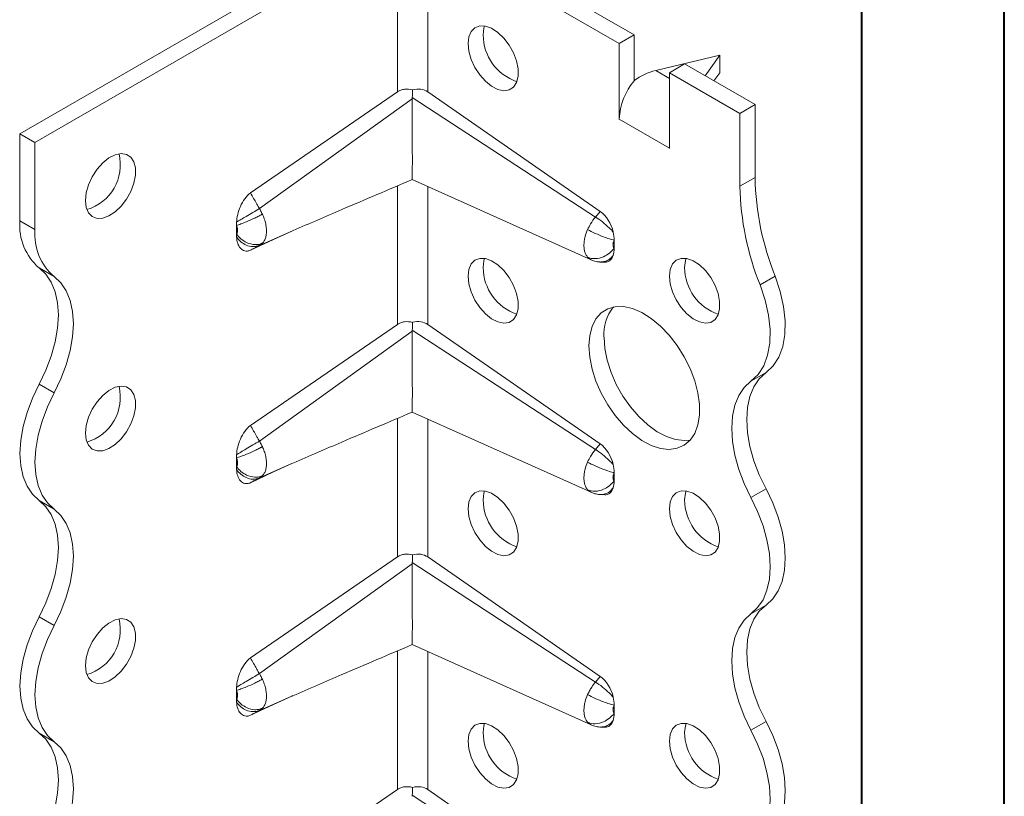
# Model space of a CAD drawing. Header units: millimetres. Extents: x 0 to 210, y 0 to 297.
# Tile 5 of 9: x 176 to 210, y 87 to 114. Entities that reach past the tile are written whole.
import ezdxf

# ---------------------------------------------------------------- set-up
doc = ezdxf.new("R2010")
doc.units = ezdxf.units.MM

msp = doc.modelspace()

# ---------------------------------------------------------------- linework, layer by layer
at = {"color": 7, "linetype": 'Continuous', "lineweight": 40}
for p, q in [((210.079, 0.215), (210.079, 297.215)), ((205.079, 5.215), (205.079, 292.215))]:
    msp.add_line(p, q, dxfattribs=at)
at = {"color": 7, "linetype": 'Continuous', "lineweight": 15}
for p, q in [((175.52, 110.133), (188.248, 117.481)), ((197.086, 113.603), (190.369, 117.481)), ((176.05, 109.827), (188.778, 117.175)), ((188.778, 111.605), (188.778, 117.175)), ((189.839, 117.175), (196.556, 113.297)), ((189.839, 117.175), (189.839, 111.602)), ((196.556, 113.297), (197.086, 113.603)), ((197.086, 113.603), (197.086, 112.004)), ((196.556, 110.639), (196.556, 113.297)), ((197.84, 112.351), (200.092, 112.889)), ((200.092, 112.889), (199.575, 112.167)), ((200.092, 112.276), (200.092, 112.889)), ((198.324, 112.072), (197.84, 112.351)), ((198.854, 112.583), (198.324, 112.276)), ((198.854, 112.583), (201.329, 111.154)), ((198.324, 112.276), (198.324, 109.619)), ((200.799, 110.848), (198.324, 112.276)), ((199.885, 111.988), (200.092, 112.276)), ((183.615, 108.055), (188.778, 111.605)), ((189.294, 111.362), (183.928, 107.504)), ((195.729, 107.207), (189.295, 111.402)), ((189.839, 111.602), (195.896, 107.406)), ((200.799, 110.848), (201.329, 111.154)), ((201.329, 111.154), (201.329, 108.592)), ((196.56, 110.641), (196.556, 110.639)), ((196.56, 110.637), (196.556, 110.639)), ((196.56, 110.637), (196.56, 110.641)), ((198.32, 109.625), (196.56, 110.641)), ((200.799, 108.286), (200.799, 110.848)), ((175.52, 110.133), (176.05, 109.827)), ((175.52, 107.071), (175.52, 110.133)), ((176.05, 109.827), (176.05, 106.765)), ((198.32, 109.625), (198.324, 109.727)), ((198.32, 109.621), (198.32, 109.625)), ((198.32, 109.621), (198.324, 109.623)), ((198.324, 109.619), (198.32, 109.621)), ((200.799, 108.286), (201.329, 108.592)), ((188.778, 103.439), (188.778, 108.303)), ((189.291, 108.523), (195.57, 105.707)), ((189.839, 108.277), (189.839, 103.437)), ((195.896, 107.406), (195.729, 107.207)), ((176.05, 106.765), (175.52, 107.071)), ((183.121, 106.615), (183.121, 106.914)), ((183.928, 106.213), (185.067, 106.714)), ((184.426, 106.423), (185.067, 106.714)), ((185.067, 106.714), (185.108, 106.732)), ((184.426, 106.423), (183.615, 106.045)), ((196.379, 106.4), (196.379, 106.108)), ((195.451, 105.798), (195.568, 105.71)), ((195.883, 105.628), (196.051, 105.621)), ((176.725, 105.114), (176.195, 105.42)), ((201.506, 104.822), (202.036, 105.129)), ((183.615, 99.889), (188.778, 103.439)), ((189.839, 103.437), (195.896, 99.241)), ((189.294, 103.197), (183.928, 99.338)), ((195.729, 99.042), (189.295, 103.237)), ((201.184, 101.439), (201.714, 101.745)), ((176.725, 101.031), (176.195, 101.337)), ((189.291, 100.357), (195.57, 97.541)), ((188.778, 95.274), (188.778, 100.138)), ((189.839, 100.112), (189.839, 95.271)), ((195.896, 99.241), (195.729, 99.042)), ((183.121, 98.449), (183.121, 98.749)), ((183.928, 98.048), (185.067, 98.548)), ((184.426, 98.258), (185.067, 98.548)), ((185.067, 98.548), (185.107, 98.566)), ((184.426, 98.258), (183.615, 97.879)), ((196.379, 98.235), (196.379, 97.943)), ((195.451, 97.632), (195.568, 97.544)), ((201.184, 97.356), (201.714, 97.663)), ((176.725, 96.948), (176.195, 97.254)), ((195.883, 97.462), (196.051, 97.456)), ((183.615, 91.724), (188.778, 95.274)), ((195.729, 90.876), (189.295, 95.071)), ((189.839, 95.271), (195.896, 91.075)), ((189.294, 95.032), (183.928, 91.173)), ((201.184, 93.274), (201.714, 93.58)), ((176.725, 92.866), (176.195, 93.172)), ((188.778, 87.109), (188.778, 91.972)), ((189.291, 92.192), (195.57, 89.376)), ((189.839, 91.947), (189.839, 87.106)), ((195.896, 91.075), (195.729, 90.876)), ((183.121, 90.284), (183.121, 90.583)), ((183.928, 89.883), (185.067, 90.383)), ((184.426, 90.092), (185.067, 90.383)), ((185.067, 90.383), (185.107, 90.401)), ((184.426, 90.092), (183.615, 89.714)), ((196.379, 90.069), (196.379, 89.778)), ((195.451, 89.467), (195.568, 89.379)), ((195.883, 89.297), (196.051, 89.29)), ((201.184, 89.191), (201.714, 89.497)), ((176.725, 88.783), (176.195, 89.089)), ((183.615, 83.559), (188.778, 87.109)), ((195.729, 82.711), (189.295, 86.906)), ((189.839, 87.106), (195.896, 82.91))]:
    msp.add_line(p, q, dxfattribs=at)
at = {"color": 7, "linetype": 'Continuous', "lineweight": 15, "flags": 128}
for points in [[(191.253, 113.296), (191.281, 113.534), (191.362, 113.725), (191.492, 113.857), (191.663, 113.921), (191.864, 113.915), (192.081, 113.837), (192.302, 113.693), (192.513, 113.492), (192.7, 113.247), (192.852, 112.973), (192.958, 112.688), (193.014, 112.408), (193.014, 112.152), (192.958, 111.936), (192.852, 111.773), (192.7, 111.675), (192.513, 111.645), (192.302, 111.688), (192.081, 111.8), (191.864, 111.973), (191.663, 112.198), (191.492, 112.459), (191.362, 112.742), (191.281, 113.027), (191.253, 113.296)], [(191.836, 113.92), (191.811, 113.84), (191.783, 113.603)], [(177.818, 107.786), (177.846, 108.056), (177.927, 108.341), (178.057, 108.623), (178.228, 108.884), (178.429, 109.109), (178.646, 109.283), (178.867, 109.394), (179.078, 109.437), (179.265, 109.408), (179.417, 109.309), (179.523, 109.146), (179.579, 108.93), (179.579, 108.674), (179.523, 108.395), (179.417, 108.109), (179.265, 107.835), (179.078, 107.59), (178.867, 107.389), (178.646, 107.245), (178.429, 107.168), (178.228, 107.161), (178.057, 107.225), (177.927, 107.357), (177.846, 107.548), (177.818, 107.786)], [(191.253, 105.131), (191.281, 105.369), (191.362, 105.56), (191.492, 105.691), (191.663, 105.756), (191.864, 105.749), (192.081, 105.672), (192.302, 105.528), (192.513, 105.327), (192.7, 105.082), (192.852, 104.808), (192.958, 104.522), (193.014, 104.242), (193.014, 103.987), (192.958, 103.771), (192.852, 103.608), (192.7, 103.509), (192.513, 103.48), (192.302, 103.523), (192.081, 103.634), (191.864, 103.808), (191.663, 104.032), (191.492, 104.294), (191.362, 104.576), (191.281, 104.861), (191.253, 105.131)], [(191.836, 105.754), (191.811, 105.675), (191.783, 105.437)], [(198.324, 105.132), (198.352, 105.37), (198.433, 105.56), (198.563, 105.692), (198.734, 105.757), (198.935, 105.75), (199.152, 105.672), (199.373, 105.528), (199.584, 105.328), (199.771, 105.083), (199.923, 104.809), (200.03, 104.523), (200.085, 104.243), (200.085, 103.987), (200.03, 103.771), (199.923, 103.609), (199.771, 103.51), (199.584, 103.481), (199.373, 103.523), (199.152, 103.635), (198.935, 103.808), (198.734, 104.033), (198.563, 104.295), (198.433, 104.577), (198.352, 104.862), (198.324, 105.132)], [(198.907, 105.755), (198.882, 105.676), (198.854, 105.438)], [(176.195, 101.337), (176.431, 101.827), (176.62, 102.326), (176.758, 102.822), (176.842, 103.307), (176.87, 103.768), (176.842, 104.197), (176.758, 104.585), (176.62, 104.922), (176.431, 105.202), (176.195, 105.42)], [(176.725, 105.114), (176.961, 104.896), (177.15, 104.616), (177.288, 104.278), (177.372, 103.891), (177.4, 103.462), (177.372, 103.001), (177.288, 102.516), (177.15, 102.019), (176.961, 101.521), (176.725, 101.031)], [(202.036, 105.129), (202.214, 104.593), (202.332, 104.066), (202.386, 103.561), (202.375, 103.088), (202.3, 102.661), (202.163, 102.288), (201.966, 101.981), (201.714, 101.745)], [(201.184, 101.439), (201.436, 101.675), (201.632, 101.982), (201.77, 102.354), (201.845, 102.782), (201.856, 103.254), (201.802, 103.76), (201.684, 104.287), (201.506, 104.822)], [(195.495, 102.682), (195.523, 103.045), (195.607, 103.366), (195.742, 103.634), (195.927, 103.843), (196.155, 103.987), (196.42, 104.06), (196.715, 104.061), (197.03, 103.991), (197.357, 103.85), (197.687, 103.644), (198.009, 103.378), (198.315, 103.059), (198.596, 102.697), (198.844, 102.303), (199.051, 101.887), (199.212, 101.461), (199.322, 101.039), (199.378, 100.631), (199.378, 100.25), (199.322, 99.907), (199.212, 99.611), (199.051, 99.372), (198.844, 99.195), (198.596, 99.086), (198.315, 99.049), (198.009, 99.084), (197.687, 99.189), (197.357, 99.363), (197.03, 99.601), (196.715, 99.894), (196.42, 100.236), (196.155, 100.615), (195.927, 101.022), (195.742, 101.444), (195.607, 101.87), (195.523, 102.286), (195.495, 102.682)], [(196.026, 102.988), (196.054, 102.592), (196.137, 102.176), (196.273, 101.75), (196.457, 101.328), (196.686, 100.921), (196.951, 100.542), (197.245, 100.2), (197.561, 99.907), (197.888, 99.67), (198.217, 99.496), (198.54, 99.39), (198.846, 99.355), (199.054, 99.375)], [(201.714, 101.745), (201.478, 101.528), (201.289, 101.248), (201.151, 100.91), (201.067, 100.523), (201.039, 100.094), (201.067, 99.632), (201.151, 99.148), (201.289, 98.651), (201.478, 98.152), (201.714, 97.663)], [(176.195, 97.254), (175.959, 97.472), (175.77, 97.752), (175.632, 98.09), (175.548, 98.477), (175.52, 98.906), (175.548, 99.368), (175.632, 99.852), (175.77, 100.349), (175.959, 100.847), (176.195, 101.337)], [(201.184, 97.356), (200.948, 97.846), (200.759, 98.345), (200.621, 98.842), (200.537, 99.326), (200.509, 99.788), (200.537, 100.217), (200.621, 100.604), (200.759, 100.941), (200.948, 101.222), (201.184, 101.439)], [(176.725, 101.031), (176.489, 100.541), (176.3, 100.042), (176.162, 99.546), (176.078, 99.061), (176.05, 98.6), (176.078, 98.171), (176.162, 97.783), (176.3, 97.446), (176.489, 97.166), (176.725, 96.948)], [(177.818, 99.62), (177.846, 99.89), (177.927, 100.175), (178.057, 100.457), (178.228, 100.719), (178.429, 100.944), (178.646, 101.117), (178.867, 101.229), (179.078, 101.271), (179.265, 101.242), (179.417, 101.143), (179.523, 100.981), (179.579, 100.765), (179.579, 100.509), (179.523, 100.229), (179.417, 99.943), (179.265, 99.669), (179.078, 99.424), (178.867, 99.224), (178.646, 99.08), (178.429, 99.002), (178.228, 98.995), (178.057, 99.06), (177.927, 99.192), (177.846, 99.383), (177.818, 99.62)], [(191.253, 96.966), (191.281, 97.203), (191.362, 97.394), (191.492, 97.526), (191.663, 97.591), (191.864, 97.584), (192.081, 97.506), (192.302, 97.362), (192.513, 97.162), (192.7, 96.917), (192.852, 96.643), (192.958, 96.357), (193.014, 96.077), (193.014, 95.821), (192.958, 95.605), (192.852, 95.443), (192.7, 95.344), (192.513, 95.315), (192.302, 95.357), (192.081, 95.469), (191.864, 95.642), (191.663, 95.867), (191.492, 96.129), (191.362, 96.411), (191.281, 96.696), (191.253, 96.966)], [(191.836, 97.589), (191.811, 97.51), (191.783, 97.272)], [(198.324, 96.966), (198.352, 97.204), (198.433, 97.395), (198.563, 97.527), (198.734, 97.591), (198.935, 97.584), (199.152, 97.507), (199.373, 97.363), (199.584, 97.162), (199.771, 96.917), (199.923, 96.643), (200.03, 96.357), (200.085, 96.078), (200.085, 95.822), (200.03, 95.606), (199.923, 95.443), (199.771, 95.344), (199.584, 95.315), (199.373, 95.358), (199.152, 95.469), (198.935, 95.643), (198.734, 95.868), (198.563, 96.129), (198.433, 96.411), (198.352, 96.696), (198.324, 96.966)], [(198.907, 97.589), (198.882, 97.51), (198.854, 97.272)], [(201.714, 97.663), (201.951, 97.173), (202.14, 96.674), (202.278, 96.177), (202.362, 95.693), (202.39, 95.231), (202.362, 94.802), (202.278, 94.415), (202.14, 94.078), (201.951, 93.797), (201.714, 93.58)], [(176.195, 93.172), (176.431, 93.662), (176.62, 94.16), (176.758, 94.657), (176.842, 95.141), (176.87, 95.603), (176.842, 96.032), (176.758, 96.419), (176.62, 96.757), (176.431, 97.037), (176.195, 97.254)], [(201.184, 93.274), (201.42, 93.491), (201.609, 93.771), (201.747, 94.109), (201.831, 94.496), (201.859, 94.925), (201.831, 95.387), (201.747, 95.871), (201.609, 96.368), (201.42, 96.867), (201.184, 97.356)], [(176.725, 96.948), (176.961, 96.731), (177.15, 96.451), (177.288, 96.113), (177.372, 95.726), (177.4, 95.297), (177.372, 94.835), (177.288, 94.351), (177.15, 93.854), (176.961, 93.355), (176.725, 92.866)], [(201.714, 93.58), (201.478, 93.363), (201.289, 93.082), (201.151, 92.745), (201.067, 92.357), (201.039, 91.928), (201.067, 91.467), (201.151, 90.982), (201.289, 90.486), (201.478, 89.987), (201.714, 89.497)], [(176.195, 89.089), (175.959, 89.306), (175.77, 89.587), (175.632, 89.924), (175.548, 90.312), (175.52, 90.741), (175.548, 91.202), (175.632, 91.686), (175.77, 92.183), (175.959, 92.682), (176.195, 93.172)], [(177.818, 91.455), (177.846, 91.725), (177.927, 92.01), (178.057, 92.292), (178.228, 92.554), (178.429, 92.778), (178.646, 92.952), (178.867, 93.063), (179.078, 93.106), (179.265, 93.077), (179.417, 92.978), (179.523, 92.815), (179.579, 92.599), (179.579, 92.343), (179.523, 92.064), (179.417, 91.778), (179.265, 91.504), (179.078, 91.259), (178.867, 91.058), (178.646, 90.914), (178.429, 90.837), (178.228, 90.83), (178.057, 90.894), (177.927, 91.026), (177.846, 91.217), (177.818, 91.455)], [(201.184, 89.191), (200.948, 89.681), (200.759, 90.18), (200.621, 90.676), (200.537, 91.161), (200.509, 91.622), (200.537, 92.051), (200.621, 92.439), (200.759, 92.776), (200.948, 93.056), (201.184, 93.274)], [(176.725, 92.866), (176.489, 92.376), (176.3, 91.877), (176.162, 91.38), (176.078, 90.896), (176.05, 90.434), (176.078, 90.005), (176.162, 89.618), (176.3, 89.281), (176.489, 89), (176.725, 88.783)], [(191.253, 88.8), (191.281, 89.038), (191.362, 89.229), (191.492, 89.361), (191.663, 89.425), (191.864, 89.418), (192.081, 89.341), (192.302, 89.197), (192.513, 88.996), (192.7, 88.751), (192.852, 88.477), (192.958, 88.191), (193.014, 87.912), (193.014, 87.656), (192.958, 87.44), (192.852, 87.277), (192.7, 87.178), (192.513, 87.149), (192.302, 87.192), (192.081, 87.303), (191.864, 87.477), (191.663, 87.702), (191.492, 87.963), (191.362, 88.245), (191.281, 88.53), (191.253, 88.8)], [(191.836, 89.423), (191.811, 89.344), (191.783, 89.106)], [(198.324, 88.801), (198.352, 89.039), (198.433, 89.23), (198.563, 89.361), (198.734, 89.426), (198.935, 89.419), (199.152, 89.341), (199.373, 89.198), (199.584, 88.997), (199.771, 88.752), (199.923, 88.478), (200.03, 88.192), (200.085, 87.912), (200.085, 87.656), (200.03, 87.44), (199.923, 87.278), (199.771, 87.179), (199.584, 87.15), (199.373, 87.192), (199.152, 87.304), (198.935, 87.478), (198.734, 87.702), (198.563, 87.964), (198.433, 88.246), (198.352, 88.531), (198.324, 88.801)], [(198.907, 89.424), (198.882, 89.345), (198.854, 89.107)], [(201.184, 85.108), (201.42, 85.326), (201.609, 85.606), (201.747, 85.943), (201.831, 86.331), (201.859, 86.76), (201.831, 87.221), (201.747, 87.706), (201.609, 88.203), (201.42, 88.701), (201.184, 89.191)], [(201.714, 89.497), (201.951, 89.007), (202.14, 88.509), (202.278, 88.012), (202.362, 87.528), (202.39, 87.066), (202.362, 86.637), (202.278, 86.25), (202.14, 85.912), (201.951, 85.632), (201.714, 85.414)], [(176.195, 85.006), (176.431, 85.496), (176.62, 85.995), (176.758, 86.492), (176.842, 86.976), (176.87, 87.437), (176.842, 87.866), (176.758, 88.254), (176.62, 88.591), (176.431, 88.872), (176.195, 89.089)], [(176.725, 88.783), (176.961, 88.566), (177.15, 88.285), (177.288, 87.948), (177.372, 87.56), (177.4, 87.131), (177.372, 86.67), (177.288, 86.185), (177.15, 85.689), (176.961, 85.19), (176.725, 84.7)]]:
    msp.add_lwpolyline(points, dxfattribs=at)
at = {"color": 7, "linetype": 'Continuous', "lineweight": 15}
for centre, radius, start, end in [((193.532, 113.615), 1.749, 180.3918, 251.1718), ((198.86, 110.535), 2.302, 140.2279, 177.3607), ((177.396, 109.049), 1.65, 286.6958, 13.3095), ((211.085, 108.78), 9.758, 181.104, 201.9744), ((210.555, 108.474), 9.758, 181.104, 201.9744), ((177.473, 106.906), 1.96, 175.1648, 229.309), ((178.003, 106.6), 1.96, 175.1648, 229.309), ((193.532, 105.449), 1.749, 180.3918, 251.1718), ((200.603, 105.45), 1.749, 180.3918, 251.1718), ((197.584, 103.085), 1.562, 141.8665, 183.5594), ((177.396, 100.884), 1.65, 286.6958, 13.3095), ((193.532, 97.284), 1.749, 180.3918, 251.1718), ((200.603, 97.284), 1.749, 180.3918, 251.1718), ((177.396, 92.719), 1.65, 286.6958, 13.3095), ((193.532, 89.118), 1.749, 180.3918, 251.1718), ((200.603, 89.119), 1.749, 180.3918, 251.1718)]:
    msp.add_arc(centre, radius, start, end, dxfattribs=at)
for centre, major_axis, ratio, start_param, end_param in [((197.84, 111.126), (1.387, 0.799), 0.717482, 1.179006, 1.702605), ((189.308, 110.969), (0.615, 0.559), 0.768356, 0.176102, 0.965136), ((195.849, 106.741), (-0.326, 0.736), 0.568519, 4.384611, 5.532817), ((195.849, 106.379), (-0.326, 0.736), 0.568519, 2.869716, 3.715446), ((189.308, 102.804), (0.615, 0.559), 0.768356, 0.176102, 0.965136), ((195.849, 98.576), (-0.326, 0.736), 0.568519, 4.384611, 5.532817), ((195.849, 98.214), (-0.326, 0.736), 0.568519, 2.869716, 3.715446), ((189.308, 94.638), (0.615, 0.559), 0.768356, 0.176102, 0.965136), ((195.849, 90.411), (-0.326, 0.736), 0.568519, 4.384611, 5.532817), ((195.849, 90.049), (-0.326, 0.736), 0.568519, 2.869716, 3.715446), ((189.308, 86.473), (0.615, 0.559), 0.768356, 0.176102, 0.965136)]:
    msp.add_ellipse(centre, major_axis=major_axis, ratio=ratio, start_param=start_param, end_param=end_param, dxfattribs=at)
for points, knots in [([(188.778, 111.605), (188.813, 111.629), (188.851, 111.648), (188.933, 111.679), (188.978, 111.689), (189.113, 111.707), (189.21, 111.7), (189.306, 111.676)], [0, 0, 0, 0, 0.25, 0.25, 0.5, 0.5, 1, 1, 1, 1]), ([(189.294, 111.362), (189.293, 111.293), (189.292, 111.087), (189.293, 110.714), (189.294, 110.309), (189.295, 109.963), (189.296, 109.693), (189.297, 109.43), (189.297, 109.199), (189.297, 109.003), (189.296, 108.847), (189.296, 108.722), (189.295, 108.614), (189.293, 108.54), (189.293, 108.53), (189.293, 108.526)], [0, 0, 0, 0, 0.059452, 0.178116, 0.300807, 0.369077, 0.438942, 0.507316, 0.578162, 0.639363, 0.702391, 0.763262, 0.82543, 0.918165, 1, 1, 1, 1]), ([(185.108, 106.732), (185.679, 106.978), (187.064, 107.577), (188.468, 108.172), (189.294, 108.523)], [0, 0, 0, 0, 0.412187, 1, 1, 1, 1]), ([(183.125, 107.026), (183.132, 107.114), (183.146, 107.204), (183.19, 107.389), (183.221, 107.485), (183.302, 107.672), (183.352, 107.764), (183.472, 107.93), (183.541, 108.004), (183.615, 108.055)], [0, 0, 0, 0, 0.25, 0.25, 0.5, 0.5, 0.75, 0.75, 1, 1, 1, 1]), ([(183.928, 107.504), (183.915, 107.527), (183.902, 107.549), (183.868, 107.609), (183.847, 107.646), (183.793, 107.742), (183.76, 107.8), (183.689, 107.924), (183.652, 107.99), (183.615, 108.055)], [-0.126791, -0.126791, -0.126791, -0.126791, -0.1109421, -0.1109421, -0.0855839, -0.0855839, -0.0450108, -0.0450108, 0, 0, 0, 0]), ([(183.125, 107.026), (183.214, 107.081), (183.479, 107.24), (183.79, 107.423), (183.928, 107.504)], [0, 0, 0, 0, 0.4184242, 0.9184242, 0.9184242, 0.9184242, 0.9184242]), ([(184.032, 107.31), (184.023, 107.328), (184.004, 107.368), (183.97, 107.433), (183.943, 107.479), (183.928, 107.504)], [0, 0, 0, 0, 0.279895, 0.608705, 1, 1, 1, 1]), ([(183.121, 106.914), (183.166, 106.927), (183.275, 106.962), (183.498, 107.049), (183.695, 107.138), (183.836, 107.207), (183.905, 107.242), (183.96, 107.27), (183.996, 107.29), (184.017, 107.302), (184.027, 107.307), (184.032, 107.31)], [0, 0, 0, 0, 0.214286, 0.428571, 0.714286, 0.785714, 0.857143, 0.928571, 0.964286, 0.982143, 1, 1, 1, 1]), ([(184.032, 106.288), (184.056, 106.312), (184.103, 106.372), (184.145, 106.471), (184.166, 106.561), (184.179, 106.66), (184.179, 106.768), (184.166, 106.881), (184.145, 106.997), (184.103, 107.145), (184.057, 107.257), (184.032, 107.31)], [-0.09692135, -0.09692135, -0.09692135, -0.09692135, -0.08573721, -0.07455307, -0.068961, -0.06336893, -0.05218479, -0.04659272, -0.04100065, -0.02981651, -0.01863237, -0.01863237, -0.01863237, -0.01863237]), ([(195.729, 107.207), (195.666, 107.134), (195.563, 106.992), (195.481, 106.835), (195.451, 106.767)], [-0.03148795, -0.03148795, -0.03148795, -0.03148795, -0.01353664, 0.00000001, 0.00000001, 0.00000001, 0.00000001]), ([(196.35, 106.68), (196.309, 106.728), (196.194, 106.848), (195.974, 107.041), (195.807, 107.159), (195.729, 107.207)], [0, 0, 0, 0, 0.2029079, 0.4886222, 0.7743365, 0.7743365, 0.7743365, 0.7743365]), ([(183.125, 107.026), (183.124, 107.007), (183.123, 106.988), (183.122, 106.97), (183.122, 106.96), (183.121, 106.951), (183.121, 106.942), (183.121, 106.933), (183.121, 106.923), (183.121, 106.914)], [0, 0, 0, 0, 0.00013404, 0.00013404, 0.00013404, 0.0002011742, 0.0002011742, 0.0002011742, 0.000268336, 0.000268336, 0.000268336, 0.000268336]), ([(183.121, 106.914), (183.129, 106.897), (183.143, 106.864), (183.155, 106.82), (183.161, 106.787), (183.165, 106.755), (183.165, 106.724), (183.161, 106.696), (183.155, 106.669), (183.143, 106.641), (183.129, 106.623), (183.121, 106.615)], [-0.09692135, -0.09692135, -0.09692135, -0.09692135, -0.08573721, -0.07455307, -0.068961, -0.06336893, -0.05218479, -0.04659272, -0.04100065, -0.02981651, -0.01863237, -0.01863237, -0.01863237, -0.01863237]), ([(183.121, 106.615), (183.121, 106.606), (183.121, 106.597), (183.121, 106.588), (183.121, 106.574), (183.122, 106.561), (183.122, 106.547), (183.123, 106.534), (183.124, 106.521), (183.125, 106.508)], [0, 0, 0, 0, 0.0000670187, 0.0000670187, 0.0000670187, 0.0001676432, 0.0001676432, 0.0001676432, 0.00026839, 0.00026839, 0.00026839, 0.00026839]), ([(184.032, 106.288), (184.027, 106.285), (184.017, 106.281), (183.996, 106.273), (183.96, 106.261), (183.905, 106.247), (183.836, 106.239), (183.695, 106.238), (183.498, 106.288), (183.275, 106.431), (183.166, 106.55), (183.121, 106.615)], [0, 0, 0, 0, 0.017857, 0.035714, 0.071429, 0.142857, 0.214286, 0.285714, 0.571429, 0.785714, 1, 1, 1, 1]), ([(183.615, 106.045), (183.578, 106.027), (183.543, 106.017), (183.475, 106.009), (183.442, 106.011), (183.383, 106.025), (183.355, 106.037), (183.304, 106.069), (183.282, 106.089), (183.222, 106.159), (183.191, 106.219), (183.146, 106.352), (183.132, 106.427), (183.125, 106.508)], [0, 0, 0, 0, 0.125, 0.125, 0.25, 0.25, 0.375, 0.375, 0.5, 0.5, 0.75, 0.75, 1, 1, 1, 1]), ([(183.928, 106.213), (183.79, 106.152), (183.479, 106.159), (183.214, 106.381), (183.125, 106.508)], [0, 0, 0, 0, 0.5, 0.9184242, 0.9184242, 0.9184242, 0.9184242]), ([(195.451, 106.767), (195.415, 106.687), (195.376, 106.576), (195.345, 106.441), (195.332, 106.362), (195.321, 106.259), (195.321, 106.135), (195.342, 106.003), (195.385, 105.887), (195.427, 105.825), (195.451, 105.798)], [-0.10675045, -0.10675045, -0.10675045, -0.10675045, -0.09062369, -0.0852481, -0.07987251, -0.07449692, -0.06374574, -0.05299456, -0.04224338, -0.03149221, -0.03149221, -0.03149221, -0.03149221]), ([(195.451, 106.767), (195.531, 106.723), (195.716, 106.631), (195.991, 106.516), (196.22, 106.438), (196.332, 106.409), (196.379, 106.4)], [0, 0, 0, 0, 0.285714, 0.571429, 0.785714, 1, 1, 1, 1]), ([(183.615, 106.045), (183.652, 106.065), (183.689, 106.084), (183.76, 106.122), (183.793, 106.14), (183.847, 106.17), (183.868, 106.181), (183.902, 106.199), (183.915, 106.206), (183.928, 106.213)], [-0.126791, -0.126791, -0.126791, -0.126791, -0.0817802, -0.0817802, -0.0412071, -0.0412071, -0.0158489, -0.0158489, 0, 0, 0, 0]), ([(183.928, 106.213), (183.935, 106.217), (183.949, 106.225), (183.974, 106.24), (184.003, 106.261), (184.022, 106.279), (184.032, 106.288)], [0, 0, 0, 0, 0.1654516, 0.3913239, 0.6957791, 1, 1, 1, 1]), ([(196.379, 106.108), (196.372, 106.117), (196.36, 106.135), (196.347, 106.17), (196.341, 106.21), (196.341, 106.247), (196.344, 106.278), (196.348, 106.302), (196.357, 106.342), (196.369, 106.376), (196.379, 106.4)], [-0.10675045, -0.10675045, -0.10675045, -0.10675045, -0.09599928, -0.0852481, -0.07449692, -0.06374574, -0.05837015, -0.05299456, -0.04761897, -0.03149221, -0.03149221, -0.03149221, -0.03149221]), ([(195.451, 105.798), (195.531, 105.761), (195.716, 105.725), (195.991, 105.79), (196.22, 105.929), (196.332, 106.045), (196.379, 106.108)], [0, 0, 0, 0, 0.285714, 0.571429, 0.785714, 1, 1, 1, 1]), ([(195.916, 105.63), (195.964, 105.633), (196.069, 105.639), (196.222, 105.719), (196.307, 105.815), (196.35, 105.862)], [0, 0, 0, 0, 0.301074, 0.650537, 1, 1, 1, 1]), ([(195.579, 105.702), (195.634, 105.681), (195.742, 105.639), (195.859, 105.631), (195.917, 105.627)], [0, 0, 0, 0, 0.504192, 1, 1, 1, 1]), ([(188.778, 103.439), (188.813, 103.464), (188.851, 103.483), (188.933, 103.513), (188.978, 103.524), (189.113, 103.541), (189.21, 103.534), (189.306, 103.51)], [0, 0, 0, 0, 0.25, 0.25, 0.5, 0.5, 1, 1, 1, 1]), ([(189.294, 103.197), (189.293, 103.128), (189.292, 102.921), (189.293, 102.548), (189.294, 102.143), (189.295, 101.798), (189.296, 101.527), (189.297, 101.265), (189.297, 101.034), (189.297, 100.838), (189.296, 100.681), (189.296, 100.556), (189.295, 100.449), (189.293, 100.374), (189.293, 100.365), (189.293, 100.36)], [0, 0, 0, 0, 0.059489, 0.17815, 0.300838, 0.369106, 0.438971, 0.507344, 0.57819, 0.639409, 0.702456, 0.763322, 0.825482, 0.918205, 1, 1, 1, 1]), ([(185.107, 98.566), (185.679, 98.813), (187.064, 99.411), (188.468, 100.007), (189.294, 100.357)], [0, 0, 0, 0, 0.412273, 1, 1, 1, 1]), ([(183.125, 98.861), (183.132, 98.949), (183.146, 99.039), (183.19, 99.224), (183.221, 99.32), (183.302, 99.506), (183.352, 99.599), (183.472, 99.765), (183.541, 99.839), (183.615, 99.889)], [0, 0, 0, 0, 0.25, 0.25, 0.5, 0.5, 0.75, 0.75, 1, 1, 1, 1]), ([(183.928, 99.338), (183.915, 99.361), (183.902, 99.384), (183.868, 99.444), (183.847, 99.481), (183.793, 99.576), (183.76, 99.635), (183.689, 99.759), (183.652, 99.824), (183.615, 99.889)], [-0.126791, -0.126791, -0.126791, -0.126791, -0.1109421, -0.1109421, -0.0855839, -0.0855839, -0.0450108, -0.0450108, 0, 0, 0, 0]), ([(183.125, 98.861), (183.214, 98.915), (183.479, 99.075), (183.79, 99.258), (183.928, 99.338)], [0, 0, 0, 0, 0.4184242, 0.9184242, 0.9184242, 0.9184242, 0.9184242]), ([(184.032, 99.145), (184.023, 99.163), (184.004, 99.203), (183.97, 99.268), (183.943, 99.313), (183.928, 99.338)], [0, 0, 0, 0, 0.279852, 0.608705, 1, 1, 1, 1]), ([(183.121, 98.749), (183.166, 98.761), (183.275, 98.796), (183.498, 98.884), (183.695, 98.972), (183.836, 99.041), (183.905, 99.076), (183.96, 99.105), (183.996, 99.125), (184.017, 99.136), (184.027, 99.142), (184.032, 99.145)], [0, 0, 0, 0, 0.214286, 0.428571, 0.714286, 0.785714, 0.857143, 0.928571, 0.964286, 0.982143, 1, 1, 1, 1]), ([(183.125, 98.861), (183.124, 98.842), (183.123, 98.823), (183.122, 98.804), (183.122, 98.795), (183.121, 98.786), (183.121, 98.776), (183.121, 98.767), (183.121, 98.758), (183.121, 98.749)], [0, 0, 0, 0, 0.00013404, 0.00013404, 0.00013404, 0.0002011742, 0.0002011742, 0.0002011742, 0.000268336, 0.000268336, 0.000268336, 0.000268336]), ([(184.032, 98.122), (184.056, 98.147), (184.103, 98.206), (184.145, 98.305), (184.166, 98.396), (184.174, 98.458), (184.179, 98.535), (184.177, 98.617), (184.166, 98.715), (184.145, 98.832), (184.103, 98.98), (184.057, 99.092), (184.032, 99.145)], [-0.09692135, -0.09692135, -0.09692135, -0.09692135, -0.08573721, -0.07455307, -0.068961, -0.06336893, -0.0605729, -0.05218479, -0.04659272, -0.04100065, -0.02981651, -0.01863237, -0.01863237, -0.01863237, -0.01863237]), ([(195.729, 99.042), (195.666, 98.968), (195.563, 98.826), (195.481, 98.67), (195.451, 98.602)], [-0.03148795, -0.03148795, -0.03148795, -0.03148795, -0.01353664, 0.00000001, 0.00000001, 0.00000001, 0.00000001]), ([(196.35, 98.515), (196.309, 98.562), (196.194, 98.683), (195.974, 98.875), (195.807, 98.994), (195.729, 99.042)], [0, 0, 0, 0, 0.202908, 0.4886223, 0.7743366, 0.7743366, 0.7743366, 0.7743366]), ([(183.121, 98.749), (183.129, 98.732), (183.143, 98.698), (183.155, 98.655), (183.161, 98.622), (183.164, 98.593), (183.165, 98.57), (183.163, 98.548), (183.161, 98.53), (183.155, 98.504), (183.143, 98.475), (183.129, 98.457), (183.121, 98.449)], [-0.09692135, -0.09692135, -0.09692135, -0.09692135, -0.08573721, -0.07455307, -0.068961, -0.06336893, -0.05498083, -0.05218479, -0.04659272, -0.04100065, -0.02981651, -0.01863237, -0.01863237, -0.01863237, -0.01863237]), ([(195.451, 98.602), (195.415, 98.521), (195.376, 98.411), (195.345, 98.276), (195.332, 98.197), (195.321, 98.094), (195.321, 97.97), (195.342, 97.838), (195.385, 97.722), (195.427, 97.659), (195.451, 97.632)], [-0.10675045, -0.10675045, -0.10675045, -0.10675045, -0.09062369, -0.0852481, -0.07987251, -0.07449692, -0.06374574, -0.05299456, -0.04224338, -0.03149221, -0.03149221, -0.03149221, -0.03149221]), ([(195.451, 98.602), (195.531, 98.558), (195.716, 98.465), (195.991, 98.351), (196.22, 98.273), (196.332, 98.244), (196.379, 98.235)], [0, 0, 0, 0, 0.285714, 0.571429, 0.785714, 1, 1, 1, 1]), ([(183.121, 98.449), (183.121, 98.44), (183.121, 98.431), (183.121, 98.422), (183.121, 98.409), (183.122, 98.395), (183.122, 98.382), (183.123, 98.368), (183.124, 98.355), (183.125, 98.342)], [0, 0, 0, 0, 0.0000670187, 0.0000670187, 0.0000670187, 0.0001676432, 0.0001676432, 0.0001676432, 0.00026839, 0.00026839, 0.00026839, 0.00026839]), ([(184.032, 98.122), (184.027, 98.12), (184.017, 98.116), (183.996, 98.108), (183.96, 98.095), (183.905, 98.082), (183.836, 98.074), (183.695, 98.072), (183.498, 98.122), (183.275, 98.266), (183.166, 98.385), (183.121, 98.449)], [0, 0, 0, 0, 0.017857, 0.035714, 0.071429, 0.142857, 0.214286, 0.285714, 0.571429, 0.785714, 1, 1, 1, 1]), ([(183.615, 97.879), (183.578, 97.862), (183.543, 97.852), (183.475, 97.843), (183.442, 97.845), (183.383, 97.859), (183.355, 97.871), (183.304, 97.903), (183.282, 97.923), (183.222, 97.993), (183.191, 98.054), (183.146, 98.187), (183.132, 98.262), (183.125, 98.342)], [0, 0, 0, 0, 0.125, 0.125, 0.25, 0.25, 0.375, 0.375, 0.5, 0.5, 0.75, 0.75, 1, 1, 1, 1]), ([(183.928, 98.048), (183.79, 97.986), (183.479, 97.993), (183.214, 98.216), (183.125, 98.342)], [0, 0, 0, 0, 0.5, 0.9184242, 0.9184242, 0.9184242, 0.9184242]), ([(196.379, 97.943), (196.372, 97.951), (196.36, 97.97), (196.347, 98.005), (196.341, 98.044), (196.341, 98.081), (196.344, 98.113), (196.348, 98.136), (196.357, 98.177), (196.369, 98.21), (196.379, 98.235)], [-0.10675045, -0.10675045, -0.10675045, -0.10675045, -0.09599928, -0.0852481, -0.07449692, -0.06374574, -0.05837015, -0.05299456, -0.04761897, -0.03149221, -0.03149221, -0.03149221, -0.03149221]), ([(183.615, 97.879), (183.652, 97.899), (183.689, 97.919), (183.76, 97.957), (183.793, 97.975), (183.847, 98.004), (183.868, 98.016), (183.902, 98.034), (183.915, 98.041), (183.928, 98.048)], [-0.126791, -0.126791, -0.126791, -0.126791, -0.0817802, -0.0817802, -0.0412071, -0.0412071, -0.0158489, -0.0158489, 0, 0, 0, 0]), ([(183.928, 98.048), (183.935, 98.051), (183.949, 98.059), (183.974, 98.075), (184.003, 98.095), (184.022, 98.113), (184.032, 98.122)], [0, 0, 0, 0, 0.165452, 0.391306, 0.696331, 1, 1, 1, 1]), ([(195.451, 97.632), (195.531, 97.595), (195.716, 97.56), (195.991, 97.624), (196.22, 97.764), (196.332, 97.88), (196.379, 97.943)], [0, 0, 0, 0, 0.285714, 0.571429, 0.785714, 1, 1, 1, 1]), ([(195.579, 97.537), (195.634, 97.516), (195.742, 97.474), (195.859, 97.465), (195.917, 97.461)], [0, 0, 0, 0, 0.504156, 1, 1, 1, 1]), ([(195.916, 97.465), (195.965, 97.467), (196.069, 97.473), (196.222, 97.553), (196.307, 97.649), (196.35, 97.697)], [0, 0, 0, 0, 0.300937, 0.650468, 1, 1, 1, 1]), ([(188.778, 95.274), (188.813, 95.298), (188.851, 95.318), (188.933, 95.348), (188.978, 95.359), (189.113, 95.376), (189.21, 95.369), (189.306, 95.345)], [0, 0, 0, 0, 0.25, 0.25, 0.5, 0.5, 1, 1, 1, 1]), ([(189.294, 95.032), (189.293, 94.963), (189.292, 94.756), (189.293, 94.383), (189.294, 93.978), (189.295, 93.633), (189.296, 93.362), (189.297, 93.1), (189.297, 92.869), (189.297, 92.672), (189.296, 92.516), (189.296, 92.391), (189.295, 92.284), (189.293, 92.209), (189.293, 92.199), (189.293, 92.195)], [0, 0, 0, 0, 0.059482, 0.178118, 0.300779, 0.369051, 0.438921, 0.507298, 0.578147, 0.639366, 0.702413, 0.763276, 0.825434, 0.91811, 1, 1, 1, 1]), ([(185.107, 90.4), (185.679, 90.647), (187.064, 91.246), (188.468, 91.842), (189.294, 92.192)], [0, 0, 0, 0, 0.412277, 1, 1, 1, 1]), ([(183.125, 90.695), (183.132, 90.783), (183.146, 90.874), (183.19, 91.059), (183.221, 91.154), (183.302, 91.341), (183.352, 91.433), (183.472, 91.599), (183.541, 91.673), (183.615, 91.724)], [0, 0, 0, 0, 0.25, 0.25, 0.5, 0.5, 0.75, 0.75, 1, 1, 1, 1]), ([(183.928, 91.173), (183.915, 91.196), (183.902, 91.219), (183.868, 91.278), (183.847, 91.315), (183.793, 91.411), (183.76, 91.469), (183.689, 91.594), (183.652, 91.659), (183.615, 91.724)], [-0.126791, -0.126791, -0.126791, -0.126791, -0.1109421, -0.1109421, -0.0855839, -0.0855839, -0.0450108, -0.0450108, 0, 0, 0, 0]), ([(183.121, 90.583), (183.166, 90.596), (183.275, 90.631), (183.498, 90.718), (183.695, 90.807), (183.836, 90.876), (183.905, 90.911), (183.96, 90.94), (183.996, 90.96), (184.017, 90.971), (184.027, 90.976), (184.032, 90.979)], [0, 0, 0, 0, 0.214286, 0.428571, 0.714286, 0.785714, 0.857143, 0.928571, 0.964286, 0.982143, 1, 1, 1, 1]), ([(183.125, 90.695), (183.214, 90.75), (183.479, 90.91), (183.79, 91.092), (183.928, 91.173)], [0, 0, 0, 0, 0.4184242, 0.9184242, 0.9184242, 0.9184242, 0.9184242]), ([(184.032, 90.979), (184.022, 90.999), (184.003, 91.039), (183.969, 91.104), (183.943, 91.148), (183.928, 91.173)], [0, 0, 0, 0, 0.303994, 0.608704, 1, 1, 1, 1]), ([(184.032, 89.957), (184.056, 89.981), (184.103, 90.041), (184.145, 90.14), (184.166, 90.23), (184.179, 90.329), (184.179, 90.437), (184.166, 90.55), (184.145, 90.666), (184.103, 90.814), (184.057, 90.927), (184.032, 90.979)], [-0.09692135, -0.09692135, -0.09692135, -0.09692135, -0.08573721, -0.07455307, -0.068961, -0.06336893, -0.05218479, -0.04659272, -0.04100065, -0.02981651, -0.01863237, -0.01863237, -0.01863237, -0.01863237]), ([(183.125, 90.695), (183.124, 90.676), (183.123, 90.657), (183.122, 90.639), (183.122, 90.629), (183.121, 90.62), (183.121, 90.611), (183.121, 90.602), (183.121, 90.593), (183.121, 90.583)], [0, 0, 0, 0, 0.00013404, 0.00013404, 0.00013404, 0.0002011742, 0.0002011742, 0.0002011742, 0.000268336, 0.000268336, 0.000268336, 0.000268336]), ([(183.121, 90.583), (183.129, 90.567), (183.143, 90.533), (183.155, 90.49), (183.161, 90.456), (183.165, 90.424), (183.165, 90.393), (183.161, 90.365), (183.155, 90.339), (183.143, 90.31), (183.129, 90.292), (183.121, 90.284)], [-0.09692135, -0.09692135, -0.09692135, -0.09692135, -0.08573721, -0.07455307, -0.068961, -0.06336893, -0.05218479, -0.04659272, -0.04100065, -0.02981651, -0.01863237, -0.01863237, -0.01863237, -0.01863237]), ([(195.729, 90.876), (195.682, 90.821), (195.607, 90.723), (195.516, 90.572), (195.471, 90.482), (195.451, 90.437)], [-0.03148795, -0.03148795, -0.03148795, -0.03148795, -0.01804886, -0.00902443, 0.00000001, 0.00000001, 0.00000001, 0.00000001]), ([(196.35, 90.349), (196.309, 90.397), (196.194, 90.518), (195.974, 90.71), (195.807, 90.828), (195.729, 90.876)], [0, 0, 0, 0, 0.202908, 0.4886223, 0.7743366, 0.7743366, 0.7743366, 0.7743366]), ([(183.121, 90.284), (183.121, 90.275), (183.121, 90.266), (183.121, 90.257), (183.121, 90.243), (183.122, 90.23), (183.122, 90.216), (183.123, 90.203), (183.124, 90.19), (183.125, 90.177)], [0, 0, 0, 0, 0.0000670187, 0.0000670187, 0.0000670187, 0.0001676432, 0.0001676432, 0.0001676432, 0.00026839, 0.00026839, 0.00026839, 0.00026839]), ([(184.032, 89.957), (184.027, 89.955), (184.017, 89.95), (183.996, 89.942), (183.96, 89.93), (183.905, 89.917), (183.836, 89.908), (183.695, 89.907), (183.498, 89.957), (183.275, 90.1), (183.166, 90.219), (183.121, 90.284)], [0, 0, 0, 0, 0.017857, 0.035714, 0.071429, 0.142857, 0.214286, 0.285714, 0.571429, 0.785714, 1, 1, 1, 1]), ([(195.451, 90.437), (195.415, 90.356), (195.376, 90.245), (195.345, 90.111), (195.332, 90.032), (195.321, 89.928), (195.321, 89.805), (195.342, 89.672), (195.385, 89.556), (195.427, 89.494), (195.451, 89.467)], [-0.10675045, -0.10675045, -0.10675045, -0.10675045, -0.09062369, -0.0852481, -0.07987251, -0.07449692, -0.06374574, -0.05299456, -0.04224338, -0.03149221, -0.03149221, -0.03149221, -0.03149221]), ([(195.451, 90.437), (195.531, 90.392), (195.716, 90.3), (195.991, 90.185), (196.22, 90.107), (196.332, 90.078), (196.379, 90.069)], [0, 0, 0, 0, 0.285714, 0.571429, 0.785714, 1, 1, 1, 1]), ([(183.615, 89.714), (183.578, 89.697), (183.543, 89.686), (183.475, 89.678), (183.442, 89.68), (183.383, 89.694), (183.355, 89.706), (183.304, 89.738), (183.282, 89.758), (183.222, 89.828), (183.191, 89.888), (183.146, 90.022), (183.132, 90.096), (183.125, 90.177)], [0, 0, 0, 0, 0.125, 0.125, 0.25, 0.25, 0.375, 0.375, 0.5, 0.5, 0.75, 0.75, 1, 1, 1, 1]), ([(183.928, 89.883), (183.79, 89.821), (183.479, 89.828), (183.214, 90.05), (183.125, 90.177)], [0, 0, 0, 0, 0.5, 0.9184242, 0.9184242, 0.9184242, 0.9184242]), ([(183.615, 89.714), (183.652, 89.734), (183.689, 89.754), (183.76, 89.792), (183.793, 89.81), (183.847, 89.839), (183.868, 89.85), (183.902, 89.868), (183.915, 89.876), (183.928, 89.883)], [-0.126791, -0.126791, -0.126791, -0.126791, -0.0817802, -0.0817802, -0.0412071, -0.0412071, -0.0158489, -0.0158489, 0, 0, 0, 0]), ([(183.928, 89.883), (183.935, 89.886), (183.949, 89.894), (183.974, 89.909), (184.003, 89.93), (184.022, 89.948), (184.032, 89.957)], [0, 0, 0, 0, 0.165453, 0.391306, 0.696389, 1, 1, 1, 1]), ([(196.379, 89.778), (196.372, 89.786), (196.36, 89.804), (196.347, 89.839), (196.341, 89.879), (196.341, 89.916), (196.344, 89.947), (196.348, 89.971), (196.357, 90.012), (196.369, 90.045), (196.379, 90.069)], [-0.10675045, -0.10675045, -0.10675045, -0.10675045, -0.09599928, -0.0852481, -0.07449692, -0.06374574, -0.05837015, -0.05299456, -0.04761897, -0.03149221, -0.03149221, -0.03149221, -0.03149221]), ([(195.451, 89.467), (195.531, 89.43), (195.716, 89.395), (195.991, 89.459), (196.22, 89.598), (196.332, 89.714), (196.379, 89.778)], [0, 0, 0, 0, 0.285714, 0.571429, 0.785714, 1, 1, 1, 1]), ([(195.916, 89.299), (195.965, 89.302), (196.069, 89.308), (196.222, 89.388), (196.307, 89.484), (196.35, 89.532)], [0, 0, 0, 0, 0.300932, 0.650466, 1, 1, 1, 1]), ([(195.579, 89.372), (195.634, 89.35), (195.742, 89.308), (195.859, 89.3), (195.917, 89.296)], [0, 0, 0, 0, 0.5042288, 1, 1, 1, 1]), ([(188.778, 87.109), (188.813, 87.133), (188.851, 87.152), (188.933, 87.182), (188.978, 87.193), (189.113, 87.211), (189.21, 87.203), (189.306, 87.18)], [0, 0, 0, 0, 0.25, 0.25, 0.5, 0.5, 1, 1, 1, 1])]:
    msp.add_open_spline(points, degree=3, knots=knots, dxfattribs=at)
for points in [[(189.306, 111.676), (189.303, 111.585), (189.3, 111.494), (189.295, 111.402)], [(189.294, 111.362), (189.294, 111.376), (189.295, 111.389), (189.295, 111.402)], [(196.379, 106.4), (196.379, 106.489), (196.372, 106.582), (196.35, 106.68)], [(196.35, 105.862), (196.372, 105.934), (196.379, 106.02), (196.379, 106.108)], [(189.306, 103.51), (189.303, 103.419), (189.3, 103.328), (189.295, 103.237)], [(189.294, 103.197), (189.294, 103.21), (189.295, 103.224), (189.295, 103.237)], [(196.379, 98.235), (196.379, 98.324), (196.372, 98.417), (196.35, 98.515)], [(196.35, 97.697), (196.372, 97.769), (196.379, 97.854), (196.379, 97.943)], [(189.294, 95.032), (189.294, 95.045), (189.295, 95.058), (189.295, 95.071)], [(189.306, 95.345), (189.303, 95.254), (189.3, 95.163), (189.295, 95.071)], [(196.379, 90.069), (196.379, 90.158), (196.372, 90.251), (196.35, 90.349)], [(196.35, 89.532), (196.372, 89.603), (196.379, 89.689), (196.379, 89.778)], [(189.306, 87.18), (189.303, 87.089), (189.3, 86.997), (189.295, 86.906)], [(189.294, 86.866), (189.294, 86.88), (189.295, 86.893), (189.295, 86.906)]]:
    msp.add_open_spline(points, degree=3, dxfattribs=at)

doc.saveas('drawing.dxf')
